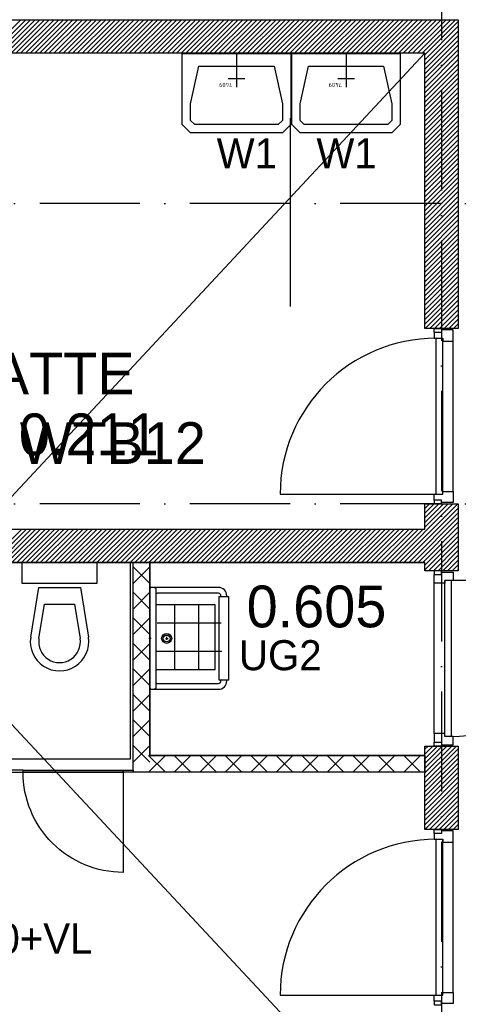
# Model space of a CAD drawing. Extents: x 25315 to 170951, y 867852 to 951952.
# Tile 35 of 119: x 81297 to 83924, y 917031 to 922928. Entities that reach past the tile are written whole.
import ezdxf

# ---------------------------------------------------------------- set-up
doc = ezdxf.new("R2010")
doc.units = 0
doc.header["$LTSCALE"] = 100
doc.linetypes.add('DASHDOT', pattern=[9, 6, -1.5, 0, -1.5])
for name, color, linetype in [('AL$7----_STRAMIEN', 1, 'DASHDOT'), ('AL74----_INRSANITAIR', 7, 'CONTINUOUS'), ('ALN-----_BLOCKNAAM', 2, 'CONTINUOUS'), ('ALXA7---_KALKZVUIL', 1, 'CONTINUOUS'), ('BOUW', 8, 'CONTINUOUS'), ('WM541---', 1, 'CONTINUOUS')]:
    doc.layers.add(name, color=color, linetype=linetype)
doc.styles.add('BURO-018', font='BUROFONT.shx', dxfattribs={"height": 180})
doc.styles.add('BURO-025', font='BUROFONT.shx', dxfattribs={"height": 250})
doc.styles.get("Standard").update_dxf_attribs({"font": 'ISOCP'})

# ---------------------------------------------------------------- blocks, each defined once
blk = doc.blocks.new('*U46')
at = {"layer": 'ALXA7---_KALKZVUIL', "color": 0}
for p, q in [((31971.2, 48304.2), (31871.2, 48404.2)), ((31971.2, 48404.2), (31871.2, 48304.2)), ((31971.2, 48151.4), (31871.2, 48251.4)), ((31971.2, 48251.4), (31871.2, 48151.4)), ((31971.2, 47998.6), (31871.2, 48098.6)), ((31971.2, 48098.6), (31871.2, 47998.6)), ((31971.2, 47845.8), (31871.2, 47945.8)), ((31971.2, 47945.8), (31871.2, 47845.8)), ((31971.2, 47693), (31871.2, 47793)), ((31971.2, 47793), (31871.2, 47693)), ((31971.2, 47540.2), (31871.2, 47640.2)), ((31971.2, 47640.2), (31871.2, 47540.2)), ((31971.2, 47387.5), (31871.2, 47487.5)), ((31971.2, 47487.5), (31871.2, 47387.5)), ((31971.2, 47234.7), (31871.2, 47334.7)), ((31971.2, 47334.7), (31871.2, 47234.7)), ((32063.4, 47274.1), (31963.4, 47174.1)), ((31963.4, 47274.1), (32063.4, 47174.1)), ((32216.2, 47274.1), (32116.2, 47174.1)), ((32116.2, 47274.1), (32216.2, 47174.1)), ((32369, 47274.1), (32269, 47174.1)), ((32269, 47274.1), (32369, 47174.1)), ((32521.8, 47274.1), (32421.8, 47174.1)), ((32421.8, 47274.1), (32521.8, 47174.1)), ((32674.5, 47274.1), (32574.5, 47174.1)), ((32574.5, 47274.1), (32674.5, 47174.1)), ((32827.3, 47274.1), (32727.3, 47174.1)), ((32727.3, 47274.1), (32827.3, 47174.1)), ((32980.1, 47274.1), (32880.1, 47174.1)), ((32880.1, 47274.1), (32980.1, 47174.1)), ((33132.9, 47274.1), (33032.9, 47174.1)), ((33032.9, 47274.1), (33132.9, 47174.1)), ((33285.7, 47274.1), (33185.7, 47174.1)), ((33185.7, 47274.1), (33285.7, 47174.1)), ((33438.5, 47274.1), (33338.5, 47174.1)), ((33338.5, 47274.1), (33438.5, 47174.1)), ((33591.3, 47274.1), (33491.3, 47174.1)), ((33491.3, 47274.1), (33591.3, 47174.1))]:
    blk.add_line(p, q, dxfattribs=at)
blk = doc.blocks.new('7409')
at = {"layer": 'AL74----_INRSANITAIR', "color": 7, "linetype": 'CONTINUOUS'}
for points in [[(300, 0), (300, 200)], [(250, 150), (350, 150)]]:
    blk.add_lwpolyline(points, dxfattribs=at)
at = {"layer": 'ALN-----_BLOCKNAAM', "linetype": 'CONTINUOUS'}
blk.add_text('7409', height=25, dxfattribs=at).set_placement((325, 175))

msp = doc.modelspace()

# ---------------------------------------------------------------- linework, layer by layer
at = {"layer": 'AL$7----_STRAMIEN', "color": 1}
for p, q in [((83823.6, 927005.8), (83823.6, 877292.9)), ((144123.6, 921827.5), (54329.2, 921827.5)), ((144123.6, 920027.5), (54329.2, 920027.5))]:
    msp.add_line(p, q, dxfattribs=at)
at = {"layer": 'BOUW'}
for p, q in [((78823.6, 922927.7), (83923.6, 922927.7)), ((81104.5, 922727.7), (81304.5, 922927.7)), ((81132.8, 922727.7), (81332.8, 922927.7)), ((81161.1, 922727.7), (81361.1, 922927.7)), ((81189.4, 922727.7), (81389.4, 922927.7)), ((81217.6, 922727.7), (81417.6, 922927.7)), ((81245.9, 922727.7), (81445.9, 922927.7)), ((81274.2, 922727.7), (81474.2, 922927.7)), ((81302.5, 922727.7), (81502.5, 922927.7)), ((81330.8, 922727.7), (81530.8, 922927.7)), ((81359.1, 922727.7), (81559.1, 922927.7)), ((81387.4, 922727.7), (81587.4, 922927.7)), ((81415.6, 922727.7), (81615.6, 922927.7)), ((81443.9, 922727.7), (81643.9, 922927.7)), ((81472.2, 922727.7), (81672.2, 922927.7)), ((81500.5, 922727.7), (81700.5, 922927.7)), ((81528.8, 922727.7), (81728.8, 922927.7)), ((81557.1, 922727.7), (81757.1, 922927.7)), ((81585.3, 922727.7), (81785.3, 922927.7)), ((81613.6, 922727.7), (81813.6, 922927.7)), ((81641.9, 922727.7), (81841.9, 922927.7)), ((81670.2, 922727.7), (81870.2, 922927.7)), ((81698.5, 922727.7), (81898.5, 922927.7)), ((81726.8, 922727.7), (81926.8, 922927.7)), ((81755, 922727.7), (81955, 922927.7)), ((81783.3, 922727.7), (81983.3, 922927.7)), ((81811.6, 922727.7), (82011.6, 922927.7)), ((81839.9, 922727.7), (82039.9, 922927.7)), ((81868.2, 922727.7), (82068.2, 922927.7)), ((81896.5, 922727.7), (82096.5, 922927.7)), ((81924.8, 922727.7), (82124.8, 922927.7)), ((81953, 922727.7), (82153, 922927.7)), ((81981.3, 922727.7), (82181.3, 922927.7)), ((82009.6, 922727.7), (82209.6, 922927.7)), ((82037.9, 922727.7), (82237.9, 922927.7)), ((82066.2, 922727.7), (82266.2, 922927.7)), ((82094.5, 922727.7), (82294.5, 922927.7)), ((82122.7, 922727.7), (82322.7, 922927.7)), ((82151, 922727.7), (82351, 922927.7)), ((82179.3, 922727.7), (82379.3, 922927.7)), ((82207.6, 922727.7), (82407.6, 922927.7)), ((82235.9, 922727.7), (82435.9, 922927.7)), ((82264.2, 922727.7), (82464.2, 922927.7)), ((82292.4, 922727.7), (82492.4, 922927.7)), ((82320.7, 922727.7), (82520.7, 922927.7)), ((82349, 922727.7), (82549, 922927.7)), ((82377.3, 922727.7), (82577.3, 922927.7)), ((82405.6, 922727.7), (82605.6, 922927.7)), ((82433.9, 922727.7), (82633.9, 922927.7)), ((82462.2, 922727.7), (82662.2, 922927.7)), ((82490.4, 922727.7), (82690.4, 922927.7)), ((82518.7, 922727.7), (82718.7, 922927.7)), ((82547, 922727.7), (82747, 922927.7)), ((82575.3, 922727.7), (82775.3, 922927.7)), ((82603.6, 922727.7), (82803.6, 922927.7)), ((82631.9, 922727.7), (82831.9, 922927.7)), ((82660.1, 922727.7), (82860.1, 922927.7)), ((82688.4, 922727.7), (82888.4, 922927.7)), ((82716.7, 922727.7), (82916.7, 922927.7)), ((82745, 922727.7), (82945, 922927.7)), ((82773.3, 922727.7), (82973.3, 922927.7)), ((82801.6, 922727.7), (83001.6, 922927.7)), ((82829.8, 922727.7), (83029.8, 922927.7)), ((82858.1, 922727.7), (83058.1, 922927.7)), ((82886.4, 922727.7), (83086.4, 922927.7)), ((82914.7, 922727.7), (83114.7, 922927.7)), ((82943, 922727.7), (83143, 922927.7)), ((82971.3, 922727.7), (83171.3, 922927.7)), ((82999.6, 922727.7), (83199.6, 922927.7)), ((83027.8, 922727.7), (83227.8, 922927.7)), ((83056.1, 922727.7), (83256.1, 922927.7)), ((83084.4, 922727.7), (83284.4, 922927.7)), ((83112.7, 922727.7), (83312.7, 922927.7)), ((83141, 922727.7), (83341, 922927.7)), ((83169.3, 922727.7), (83369.3, 922927.7)), ((83197.5, 922727.7), (83397.5, 922927.7)), ((83225.8, 922727.7), (83425.8, 922927.7)), ((83254.1, 922727.7), (83454.1, 922927.7)), ((83282.4, 922727.7), (83482.4, 922927.7)), ((83310.7, 922727.7), (83510.7, 922927.7)), ((83339, 922727.7), (83539, 922927.7)), ((83367.3, 922727.7), (83567.3, 922927.7)), ((83395.5, 922727.7), (83595.5, 922927.7)), ((83423.8, 922727.7), (83623.8, 922927.7)), ((83452.1, 922727.7), (83652.1, 922927.7)), ((83480.4, 922727.7), (83680.4, 922927.7)), ((83508.7, 922727.7), (83708.7, 922927.7)), ((83537, 922727.7), (83737, 922927.7)), ((83565.2, 922727.7), (83765.2, 922927.7)), ((83593.5, 922727.7), (83793.5, 922927.7)), ((83621.8, 922727.7), (83821.8, 922927.7)), ((83650.1, 922727.7), (83850.1, 922927.7)), ((83678.4, 922727.7), (83878.4, 922927.7)), ((83706.7, 922727.7), (83906.7, 922927.7)), ((83723.6, 922716.3), (83923.6, 922916.3)), ((83923.6, 922927.7), (83923.6, 921077.7)), ((83723.6, 922688), (83923.6, 922888)), ((83723.6, 922659.8), (83923.6, 922859.8)), ((83723.6, 922631.5), (83923.6, 922831.5)), ((83723.6, 922603.2), (83923.6, 922803.2)), ((83723.6, 922574.9), (83923.6, 922774.9)), ((83723.6, 922727.7), (79423.6, 922727.7)), ((83723.6, 922546.6), (83923.6, 922746.6)), ((83723.6, 921077.7), (83723.6, 922727.7)), ((83723.6, 922518.3), (83923.6, 922718.3)), ((83723.6, 922490.1), (83923.6, 922690.1)), ((83723.6, 922461.8), (83923.6, 922661.8)), ((83723.6, 922433.5), (83923.6, 922633.5)), ((83723.6, 922405.2), (83923.6, 922605.2)), ((83723.6, 922376.9), (83923.6, 922576.9)), ((83723.6, 922348.6), (83923.6, 922548.6)), ((83723.6, 922320.4), (83923.6, 922520.4)), ((83723.6, 922292.1), (83923.6, 922492.1)), ((83723.6, 922263.8), (83923.6, 922463.8)), ((83723.6, 922235.5), (83923.6, 922435.5)), ((83723.6, 922207.2), (83923.6, 922407.2)), ((83723.6, 922178.9), (83923.6, 922378.9)), ((82916.6, 922338.2), (82916.6, 921209.6)), ((83723.6, 922150.6), (83923.6, 922350.6)), ((83723.6, 922122.4), (83923.6, 922322.4)), ((83723.6, 922094.1), (83923.6, 922294.1)), ((83723.6, 922065.8), (83923.6, 922265.8)), ((83723.6, 922037.5), (83923.6, 922237.5)), ((83723.6, 922009.2), (83923.6, 922209.2)), ((83723.6, 921980.9), (83923.6, 922180.9)), ((83723.6, 921952.7), (83923.6, 922152.7)), ((83723.6, 921924.4), (83923.6, 922124.4)), ((83723.6, 921896.1), (83923.6, 922096.1)), ((83723.6, 921867.8), (83923.6, 922067.8)), ((83723.6, 921839.5), (83923.6, 922039.5)), ((83723.6, 921811.2), (83923.6, 922011.2)), ((83723.6, 921783), (83923.6, 921983)), ((83723.6, 921754.7), (83923.6, 921954.7)), ((83723.6, 921726.4), (83923.6, 921926.4)), ((83723.6, 921698.1), (83923.6, 921898.1)), ((83723.6, 921669.8), (83923.6, 921869.8)), ((83723.6, 921641.5), (83923.6, 921841.5)), ((83723.6, 921613.2), (83923.6, 921813.2)), ((83723.6, 921585), (83923.6, 921785)), ((83723.6, 921556.7), (83923.6, 921756.7)), ((83723.6, 921528.4), (83923.6, 921728.4)), ((83723.6, 921500.1), (83923.6, 921700.1)), ((83723.6, 921471.8), (83923.6, 921671.8)), ((83723.6, 921443.5), (83923.6, 921643.5)), ((83723.6, 921415.3), (83923.6, 921615.3)), ((83723.6, 921387), (83923.6, 921587)), ((83723.6, 921358.7), (83923.6, 921558.7)), ((83723.6, 921330.4), (83923.6, 921530.4)), ((83723.6, 921302.1), (83923.6, 921502.1)), ((83723.6, 921273.8), (83923.6, 921473.8)), ((83723.6, 921245.6), (83923.6, 921445.6)), ((83723.6, 921217.3), (83923.6, 921417.3)), ((83723.6, 921189), (83923.6, 921389)), ((83723.6, 921160.7), (83923.6, 921360.7)), ((83723.6, 921132.4), (83923.6, 921332.4)), ((83723.6, 921104.1), (83923.6, 921304.1)), ((83725.4, 921077.7), (83923.6, 921275.8)), ((83753.7, 921077.7), (83923.6, 921247.6)), ((83782, 921077.7), (83923.6, 921219.3)), ((83810.3, 921077.7), (83923.6, 921191)), ((83838.6, 921077.7), (83923.6, 921162.7)), ((83866.9, 921077.7), (83923.6, 921134.4)), ((83923.6, 921077.7), (83723.6, 921077.7)), ((83895.1, 921077.7), (83923.6, 921106.1)), ((83923.4, 921077.7), (83923.6, 921077.9)), ((83541.7, 919677.7), (83891.7, 920027.7)), ((83569.9, 919677.7), (83919.9, 920027.7)), ((83598.2, 919677.7), (83923.6, 920003.1)), ((83723.6, 920027.7), (83923.6, 920027.7)), ((83723.6, 919877.7), (83723.6, 920027.7)), ((83723.6, 919887.9), (83863.4, 920027.7)), ((83723.6, 919916.2), (83835.1, 920027.7)), ((83723.6, 919944.5), (83806.8, 920027.7)), ((83723.6, 919972.8), (83778.5, 920027.7)), ((83723.6, 920001), (83750.2, 920027.7)), ((83923.6, 920027.7), (83923.6, 919627.4)), ((83626.5, 919677.7), (83923.6, 919974.8)), ((83654.8, 919677.7), (83923.6, 919946.5)), ((83683.1, 919677.7), (83923.6, 919918.2)), ((83711.4, 919677.7), (83923.6, 919889.9)), ((79423.6, 919877.7), (83723.6, 919877.7)), ((79423.6, 919877.7), (83723.6, 919877.7)), ((81109.2, 919677.7), (81309.2, 919877.7)), ((81137.5, 919677.7), (81337.5, 919877.7)), ((81165.8, 919677.7), (81365.8, 919877.7)), ((81194.1, 919677.7), (81394.1, 919877.7)), ((81222.3, 919677.7), (81422.3, 919877.7)), ((81250.6, 919677.7), (81450.6, 919877.7)), ((81278.9, 919677.7), (81478.9, 919877.7)), ((81307.2, 919677.7), (81507.2, 919877.7)), ((81335.5, 919677.7), (81535.5, 919877.7)), ((81363.8, 919677.7), (81563.8, 919877.7)), ((81392.1, 919677.7), (81592.1, 919877.7)), ((81420.3, 919677.7), (81620.3, 919877.7)), ((81448.6, 919677.7), (81648.6, 919877.7)), ((81476.9, 919677.7), (81676.9, 919877.7)), ((81505.2, 919677.7), (81705.2, 919877.7)), ((81533.5, 919677.7), (81733.5, 919877.7)), ((81561.8, 919677.7), (81761.8, 919877.7)), ((81590, 919677.7), (81790, 919877.7)), ((81618.3, 919677.7), (81818.3, 919877.7)), ((81646.6, 919677.7), (81846.6, 919877.7)), ((81674.9, 919677.7), (81874.9, 919877.7)), ((81703.2, 919677.7), (81903.2, 919877.7)), ((81731.5, 919677.7), (81931.5, 919877.7)), ((81759.7, 919677.7), (81959.7, 919877.7)), ((81788, 919677.7), (81988, 919877.7)), ((81816.3, 919677.7), (82016.3, 919877.7)), ((81844.6, 919677.7), (82044.6, 919877.7)), ((81872.9, 919677.7), (82072.9, 919877.7)), ((81901.2, 919677.7), (82101.2, 919877.7)), ((81929.5, 919677.7), (82129.5, 919877.7)), ((81957.7, 919677.7), (82157.7, 919877.7)), ((81986, 919677.7), (82186, 919877.7)), ((82014.3, 919677.7), (82214.3, 919877.7)), ((82042.6, 919677.7), (82242.6, 919877.7)), ((82070.9, 919677.7), (82270.9, 919877.7)), ((82099.2, 919677.7), (82299.2, 919877.7)), ((82127.4, 919677.7), (82327.4, 919877.7)), ((82155.7, 919677.7), (82355.7, 919877.7)), ((82184, 919677.7), (82384, 919877.7)), ((82212.3, 919677.7), (82412.3, 919877.7)), ((82240.6, 919677.7), (82440.6, 919877.7)), ((82268.9, 919677.7), (82468.9, 919877.7)), ((82297.2, 919677.7), (82497.2, 919877.7)), ((82325.4, 919677.7), (82525.4, 919877.7)), ((82353.7, 919677.7), (82553.7, 919877.7)), ((82382, 919677.7), (82582, 919877.7)), ((82410.3, 919677.7), (82610.3, 919877.7)), ((82438.6, 919677.7), (82638.6, 919877.7)), ((82466.9, 919677.7), (82666.9, 919877.7)), ((82495.1, 919677.7), (82695.1, 919877.7)), ((82523.4, 919677.7), (82723.4, 919877.7)), ((82551.7, 919677.7), (82751.7, 919877.7)), ((82580, 919677.7), (82780, 919877.7)), ((82608.3, 919677.7), (82808.3, 919877.7)), ((82636.6, 919677.7), (82836.6, 919877.7)), ((82664.8, 919677.7), (82864.8, 919877.7)), ((82693.1, 919677.7), (82893.1, 919877.7)), ((82721.4, 919677.7), (82921.4, 919877.7)), ((82749.7, 919677.7), (82949.7, 919877.7)), ((82778, 919677.7), (82978, 919877.7)), ((82806.3, 919677.7), (83006.3, 919877.7)), ((82834.6, 919677.7), (83034.6, 919877.7)), ((82862.8, 919677.7), (83062.8, 919877.7)), ((82891.1, 919677.7), (83091.1, 919877.7)), ((82919.4, 919677.7), (83119.4, 919877.7)), ((82947.7, 919677.7), (83147.7, 919877.7)), ((82976, 919677.7), (83176, 919877.7)), ((83004.3, 919677.7), (83204.3, 919877.7)), ((83032.5, 919677.7), (83232.5, 919877.7)), ((83060.8, 919677.7), (83260.8, 919877.7)), ((83089.1, 919677.7), (83289.1, 919877.7)), ((83117.4, 919677.7), (83317.4, 919877.7)), ((83145.7, 919677.7), (83345.7, 919877.7)), ((83174, 919677.7), (83374, 919877.7)), ((83202.2, 919677.7), (83402.2, 919877.7)), ((83230.5, 919677.7), (83430.5, 919877.7)), ((83258.8, 919677.7), (83458.8, 919877.7)), ((83287.1, 919677.7), (83487.1, 919877.7)), ((83315.4, 919677.7), (83515.4, 919877.7)), ((83343.7, 919677.7), (83543.7, 919877.7)), ((83372, 919677.7), (83572, 919877.7)), ((83400.2, 919677.7), (83600.2, 919877.7)), ((83428.5, 919677.7), (83628.5, 919877.7)), ((83456.8, 919677.7), (83656.8, 919877.7)), ((83485.1, 919677.7), (83685.1, 919877.7)), ((83513.4, 919677.7), (83713.4, 919877.7)), ((83723.6, 919661.6), (83923.6, 919861.6)), ((83723.6, 919633.3), (83923.6, 919833.3)), ((83746, 919627.4), (83923.6, 919805.1)), ((83774.3, 919627.4), (83923.6, 919776.8)), ((83802.5, 919627.4), (83923.6, 919748.5)), ((83830.8, 919627.4), (83923.6, 919720.2)), ((83723.6, 919677.7), (79423.6, 919677.7)), ((79423.6, 919677.7), (83723.6, 919677.7)), ((81960.6, 919677.7), (81110.6, 919677.7)), ((81760.6, 919677.7), (81310.6, 919677.7)), ((81310.6, 919677.7), (81310.6, 919552.7)), ((81760.6, 919552.7), (81760.6, 919677.7)), ((81960.6, 918501.7), (81960.6, 919677.7)), ((83723.6, 919627.4), (83723.6, 919677.7)), ((83859.1, 919627.4), (83923.6, 919691.9)), ((83887.4, 919627.4), (83923.6, 919663.6)), ((83923.6, 919627.4), (83723.6, 919627.4)), ((83779.6, 919627.4), (83779.6, 919604.4)), ((83823.6, 919627.4), (83779.6, 919627.4)), ((83779.6, 919604.4), (83823.6, 919604.4)), ((83779.6, 919552.4), (83779.6, 919604.4)), ((83823.6, 919604.4), (83823.6, 919627.4)), ((83823.6, 919619.4), (83893.6, 919619.4)), ((83823.6, 919604.4), (83823.6, 919619.4)), ((83893.6, 919619.4), (83893.6, 919569.4)), ((83915.7, 919627.4), (83923.6, 919635.4)), ((81310.6, 919552.7), (81760.6, 919552.7)), ((83779.6, 918652.4), (83779.6, 919552.4)), ((83842.6, 919552.4), (83779.6, 919552.4)), ((83842.6, 918635.4), (83842.6, 919569.4)), ((83842.6, 919569.4), (83842.6, 919552.4)), ((83893.6, 919569.4), (83842.6, 919569.4)), ((84816.6, 919569.4), (83882.6, 919569.4)), ((83882.6, 918635.4), (83882.6, 919569.4)), ((81362.8, 919230.5), (81410.6, 919527.7)), ((81410.6, 919527.7), (81660.6, 919527.7)), ((81660.6, 919527.7), (81708.4, 919230.5)), ((82502.1, 919472.7), (82502.1, 919477.7)), ((82537.1, 919472.7), (82537.1, 919477.7)), ((81412.2, 919222.5), (81445.2, 919427.7)), ((81445.2, 919427.7), (81626, 919427.7)), ((81626, 919427.7), (81659, 919222.5)), ((82468, 919424.2), (82117.9, 919424.2)), ((82226.5, 919036.2), (82226.5, 919424.2)), ((82369.1, 919036.2), (82369.1, 919424.2)), ((82468, 919036.2), (82468, 919424.2)), ((82121.2, 919315.6), (82503.6, 919315.6)), ((81710.6, 919277.7), (81710.6, 919277.7)), ((82084.4, 919222.7), (82069.8, 919222.7)), ((82169.2, 919222.7), (82185.1, 919222.7)), ((82177.1, 919232.3), (82177.1, 919213.8)), ((82117.9, 919146.4), (82506.9, 919146.4)), ((81585.6, 919102.7), (81585.6, 919102.7)), ((82116.3, 919036.2), (82468, 919036.2)), ((82502.1, 918967.7), (82502.1, 918972.7)), ((82537.1, 918967.7), (82537.1, 918972.7)), ((83723.6, 918388.8), (83912.2, 918577.4)), ((83723.6, 918417.1), (83883.9, 918577.4)), ((83723.6, 918445.4), (83855.6, 918577.4)), ((83723.6, 918473.7), (83827.3, 918577.4)), ((83723.6, 918502), (83799.1, 918577.4)), ((83723.6, 918530.3), (83770.8, 918577.4)), ((83723.6, 918558.5), (83742.5, 918577.4)), ((83723.6, 918360.6), (83923.6, 918560.6)), ((83723.6, 918332.3), (83923.6, 918532.3)), ((81110.6, 918501.7), (81960.6, 918501.7)), ((83723.6, 918304), (83923.6, 918504)), ((83723.6, 918275.7), (83923.6, 918475.7)), ((83723.6, 918247.4), (83923.6, 918447.4)), ((83723.6, 918219.1), (83923.6, 918419.1)), ((83723.6, 918190.9), (83923.6, 918390.9)), ((83723.6, 918162.6), (83923.6, 918362.6)), ((83723.6, 918134.3), (83923.6, 918334.3)), ((83723.6, 918106), (83923.6, 918306)), ((83723.6, 918077.7), (83923.6, 918277.7)), ((83751.9, 918077.7), (83923.6, 918249.4)), ((83780.1, 918077.7), (83923.6, 918221.1)), ((83808.4, 918077.7), (83923.6, 918192.9)), ((83836.7, 918077.7), (83923.6, 918164.6)), ((83865, 918077.7), (83923.6, 918136.3)), ((83893.3, 918077.7), (83923.6, 918108)), ((83921.6, 918077.7), (83923.6, 918079.7))]:
    msp.add_line(p, q, dxfattribs=at)
for points in [[(82920.5, 922724.5), (82920.5, 922424.5), (82920.5, 922299.5), (82870.5, 922249.5), (82320.5, 922249.5), (82270.5, 922299.5), (82270.5, 922424.5), (82270.5, 922724.5), (82920.5, 922724.5)], [(83576.2, 922724.5), (83576.2, 922424.5), (83576.2, 922299.5), (83526.2, 922249.5), (82976.2, 922249.5), (82926.2, 922299.5), (82926.2, 922424.5), (82926.2, 922724.5), (83576.2, 922724.5)], [(82820.5, 922649.5), (82870.5, 922424.5), (82870.5, 922324.5), (82845.5, 922299.5), (82345.5, 922299.5), (82320.5, 922324.5), (82320.5, 922424.5), (82370.5, 922649.5), (82820.5, 922649.5)], [(83476.2, 922649.5), (83526.2, 922424.5), (83526.2, 922324.5), (83501.2, 922299.5), (83001.2, 922299.5), (82976.2, 922324.5), (82976.2, 922424.5), (83026.2, 922649.5), (83476.2, 922649.5)], [(83779.6, 921054.7), (83779.6, 921077.7), (83823.6, 921077.7), (83823.6, 921054.7)], [(83779.6, 921054.7), (83779.6, 921019.7), (83830.6, 921019.7), (83830.6, 921002.7), (83893.6, 921002.7), (83893.6, 921069.7), (83823.6, 921069.7), (83823.6, 921054.7), (83779.6, 921054.7)], [(83790.6, 920085.7), (83790.6, 921019.7)], [(83830.6, 920085.7), (83830.6, 921019.7)], [(83893.6, 920102.7), (83893.6, 921002.7)], [(82856.6, 920085.7), (83790.6, 920085.7)], [(83779.6, 920050.7), (83779.6, 920085.7), (83830.6, 920085.7), (83830.6, 920102.7), (83893.6, 920102.7), (83893.6, 920035.7), (83823.6, 920035.7), (83823.6, 920050.7), (83779.6, 920050.7)], [(83779.6, 920050.7), (83779.6, 920027.7), (83823.6, 920027.7), (83823.6, 920050.7)], [(82077.1, 919677.7), (82077.1, 919677.7)], [(83893.6, 918585.4), (83893.6, 918635.4), (83842.6, 918635.4), (83842.6, 918652.4), (83779.6, 918652.4), (83779.6, 918600.4), (83823.6, 918600.4), (83823.6, 918585.4), (83893.6, 918585.4)], [(83823.6, 918600.4), (83823.6, 918577.4), (83779.6, 918577.4), (83779.6, 918600.4)], [(83779.6, 918054.7), (83779.6, 918077.7), (83823.6, 918077.7), (83823.6, 918054.7)], [(83779.6, 918054.7), (83779.6, 918019.7), (83830.6, 918019.7), (83830.6, 918002.7), (83893.6, 918002.7), (83893.6, 918069.7), (83823.6, 918069.7), (83823.6, 918054.7), (83779.6, 918054.7)], [(83790.6, 917085.7), (83790.6, 918019.7)], [(83830.6, 917085.7), (83830.6, 918019.7)], [(83893.6, 917102.7), (83893.6, 918002.7)], [(82856.6, 917085.7), (83790.6, 917085.7)], [(83779.6, 917050.7), (83779.6, 917085.7), (83830.6, 917085.7), (83830.6, 917102.7), (83893.6, 917102.7), (83893.6, 917035.7), (83823.6, 917035.7), (83823.6, 917050.7), (83779.6, 917050.7)], [(83779.6, 917050.7), (83779.6, 917027.7), (83823.6, 917027.7), (83823.6, 917050.7)]]:
    msp.add_lwpolyline(points, dxfattribs=at)
for points in [[(81037.6, 919677.7), (81037.6, 918421.2), (81317.1, 918421.2), (81317.1, 918434.2), (81050.6, 918434.2), (81050.6, 919677.7)], [(82077.1, 919677.7), (82077.1, 918521.2), (83723.6, 918521.2), (83723.6, 918421.2), (81977.1, 918421.2), (81977.1, 919677.7)], [(82077.1, 919677.7), (82077.1, 918521.2), (83723.6, 918521.2), (83723.6, 918421.2), (81977.1, 918421.2), (81977.1, 919677.7)], [(83723.6, 918521.2), (83723.6, 918521.2), (82077.1, 918521.2), (82077.1, 919677.7), (82077.1, 918521.2)], [(82547.1, 918972.7), (82492.1, 918972.7), (82492.1, 919472.7), (82547.1, 919472.7)], [(83923.6, 918577.4), (83923.6, 918077.7), (83723.6, 918077.7), (83723.6, 918577.4)], [(81317.1, 918434.2), (81917.1, 918434.2), (81917.1, 918421.2), (81317.1, 918421.2)], [(81977.1, 918421.2), (81917.1, 918421.2), (81917.1, 918434.2), (81977.1, 918434.2)]]:
    msp.add_lwpolyline(points, close=True, dxfattribs=at)
for points in [[(82537.1, 919477.7, 0.414214), (82487.1, 919527.7), (82087.1, 919527.7, 0.414214), (82077.1, 919517.7), (82077.1, 918927.7, 0.414214), (82087.1, 918917.7), (82487.1, 918917.7, 0.414214), (82537.1, 918967.7)], [(82102.1, 919527.7, -0.414214), (82112.1, 919517.7), (82112.1, 918927.7, -0.414214), (82102.1, 918917.7)], [(82502.1, 919477.7, 0.414214), (82487.1, 919492.7), (82122.1, 919492.7, 0.414214), (82112.1, 919482.7)], [(82112.1, 918962.7, 0.414214), (82122.1, 918952.7), (82487.1, 918952.7, 0.414214), (82502.1, 918967.7)]]:
    msp.add_lwpolyline(points, format="xyb", dxfattribs=at)
msp.add_lwpolyline([(81317.1, 918421.2), (81917.1, 918421.2), (81917.1, 917821.2, -0.414214)], format="xyb", close=True, dxfattribs=at)
for radius in [30, 20]:
    msp.add_circle((82177.1, 919222.7), radius, dxfattribs=at)
for centre, radius, start, end in [((83790.6, 920085.7), 934, 90, 180), ((83882.6, 919569.4), 934, 270, 0), ((81535.6, 919202.7), 175, 170.86729, 9.13271), ((81535.6, 919202.7), 125, 170.86729, 9.13271), ((83790.6, 917085.7), 934, 90, 180)]:
    msp.add_arc(centre, radius, start, end, dxfattribs=at)
at = {"layer": 'WM541---', "color": 3}
for p, q in [((77500.7, 922722.7, 3650), (83703.5, 916077.7)), ((83723.6, 922727.7), (77523.6, 916077.7))]:
    msp.add_line(p, q, dxfattribs=at)

# ---------------------------------------------------------------- block references
at = {"layer": 'BOUW', "rotation": 180}
for p in [(82895.5, 922724.5), (83551.2, 922724.5)]:
    msp.add_blockref('7409', p, dxfattribs=at)
at = {"layer": 'BOUW'}
msp.add_blockref('*U46', (50105.9, 871247.1), dxfattribs=at)

# ---------------------------------------------------------------- texts
at = {"layer": 'BOUW', "color": 1, "style": 'BURO-018'}
for s, p in [('W1', (82476.8, 922037)), ('W1', (83074.1, 922037.8)), ('UG2', (82610.1, 919032)), ('OK.DEK=4110+VL', (79712.2, 917335.5))]:
    msp.add_text(s, height=180, dxfattribs=at).set_placement(p)
at = {"layer": 'BOUW', "style": 'BURO-025'}
for s, p in [('0.211', (81292.1, 920319.4)), ('0.605', (82656.2, 919288.9))]:
    msp.add_text(s, height=250, dxfattribs=at).set_placement(p)
at = {"layer": 'WM541---', "color": 2, "style": 'BURO-025'}
for s, p in [('VOOR DETAIL NATTE', (78548.1, 920684)), ('GROEP ZIE TEK. WTB12', (78548.1, 920267.3))]:
    msp.add_text(s, height=250, dxfattribs=at).set_placement(p)

doc.saveas('drawing.dxf')
